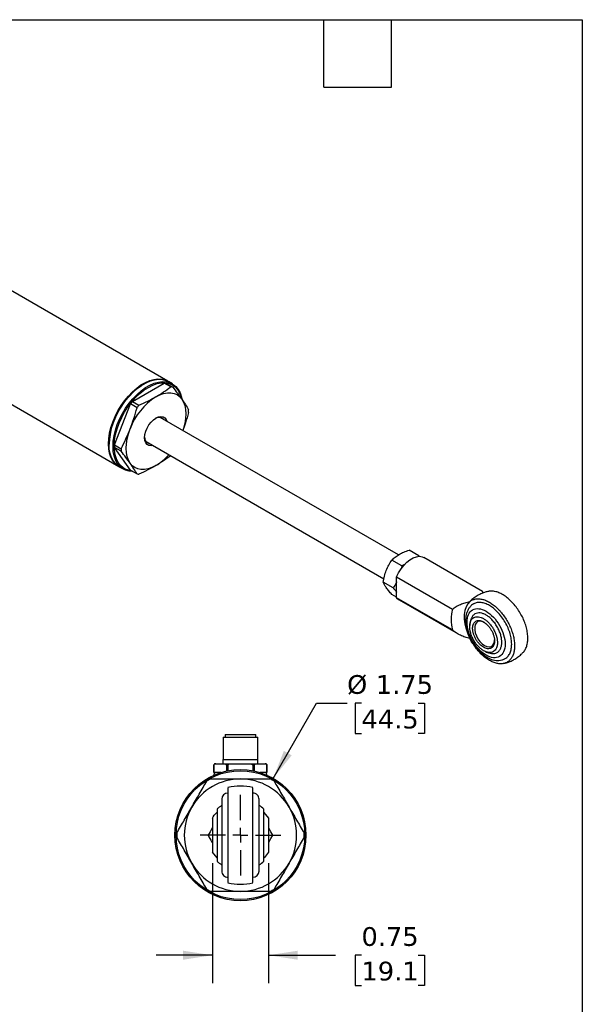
# Model space of a CAD drawing. Header units: inches. Extents: x 0.7 to 32.2, y 0.7 to 24.8.
# Tile 5 of 5: x 24.7 to 32.2, y 11.6 to 24.8. Entities that reach past the tile are written whole.
import ezdxf

# ---------------------------------------------------------------- set-up
doc = ezdxf.new("R2010")
doc.units = ezdxf.units.IN
doc.header["$LTSCALE"] = 3
doc.header["$MEASUREMENT"] = 0
doc.linetypes.add('SLD-Center', pattern=[0.75, 0.6, -0.05, 0.05, -0.05])
doc.linetypes.add('SLD-Solid', pattern=[0])
doc.layers.add('CENTER', color=40, linetype='SLD-Center')
doc.layers.add('DIMENSIONS', color=140, linetype='SLD-Solid', lineweight=25)
doc.layers.add('TEXT', color=140, linetype='SLD-Solid', lineweight=25)
doc.styles.add('SLDTEXTSTYLE0', font='VERDANA.TTF')
doc.dimstyles.new('SLDDIMSTYLE5', dxfattribs={"dimtxt": 0.254883, "dimasz": 0.39, "dimexe": 0, "dimexo": 0.0625, "dimgap": 0.063721, "dimtad": 0, "dimtih": 1, "dimtoh": 1, "dimrnd": 1e-09, "dimzin": 12, "dimdsep": 46, "dimtxsty": 'SLDTEXTSTYLE0', "dimsah": 1, "dimcen": 0, "dimadec": 0, "dimazin": 3, "dimtfac": 1, "dimtofl": 0, "dimtmove": 0, "dimatfit": 3, "dimfxl": 0, "dimfrac": 2, "dimtolj": 1, "dimtzin": 12, "dimarcsym": 0})
doc.dimstyles.new('SLDDIMSTYLE6', dxfattribs={"dimtxt": 0.254883, "dimasz": 0.39, "dimexe": 0, "dimexo": 0.0625, "dimgap": 0.063721, "dimtad": 0, "dimtih": 1, "dimtoh": 1, "dimrnd": 1e-09, "dimdsep": 46, "dimtxsty": 'SLDTEXTSTYLE0', "dimsah": 1, "dimcen": 0.09, "dimadec": 0, "dimazin": 2, "dimtfac": 1, "dimtmove": 0, "dimatfit": 0, "dimfxl": 0, "dimfrac": 2, "dimtolj": 1, "dimtzin": 12, "dimarcsym": 0})

# ---------------------------------------------------------------- blocks, each defined once
blk = doc.blocks.new('_D_6')
at = {"layer": 'DIMENSIONS'}
for p, q in [((28.122, 14.62), (28.702, 15.624)), ((28.702, 15.624), (29.109, 15.624)), ((29.301, 15.624), (29.215, 15.624)), ((29.215, 15.624), (29.215, 15.219)), ((30.058, 15.624), (30.144, 15.624)), ((30.144, 15.624), (30.144, 15.219)), ((29.215, 15.219), (29.301, 15.219)), ((30.144, 15.219), (30.058, 15.219))]:
    blk.add_line(p, q, dxfattribs=at)
blk.add_solid([(28.122, 14.62), (28.369, 14.928), (28.265, 14.988)], dxfattribs=at)
at = {"layer": 'DIMENSIONS', "char_height": 0.25, "attachment_point": 1, "style": 'SLDTEXTSTYLE0'}
for s, insert in [('%%c', (29.109, 15.999)), ('1.75', (29.493, 15.999)), ('44.5', (29.301, 15.537))]:
    blk.add_mtext(s, dxfattribs=dict(at, insert=insert))
blk = doc.blocks.new('_D_7')
at = {"layer": 'DIMENSIONS'}
for p, q in [((27.31, 13.487), (27.31, 11.884)), ((28.06, 13.487), (28.06, 11.884)), ((27.31, 12.259), (26.56, 12.259)), ((28.06, 12.259), (28.956, 12.259)), ((29.301, 12.259), (29.215, 12.259)), ((29.215, 12.259), (29.215, 11.854)), ((30.058, 12.259), (30.144, 12.259)), ((30.144, 12.259), (30.144, 11.854)), ((29.215, 11.854), (29.301, 11.854)), ((30.144, 11.854), (30.058, 11.854))]:
    blk.add_line(p, q, dxfattribs=at)
for points in [[(27.31, 12.259), (26.92, 12.319), (26.92, 12.199)], [(28.06, 12.259), (28.45, 12.199), (28.45, 12.319)]]:
    blk.add_solid(points, dxfattribs=at)
at = {"layer": 'DIMENSIONS', "char_height": 0.25, "attachment_point": 1, "style": 'SLDTEXTSTYLE0'}
for s, insert in [('0.75', (29.301, 12.634)), ('19.1', (29.301, 12.172))]:
    blk.add_mtext(s, dxfattribs=dict(at, insert=insert))
blk = doc.blocks.new('SW_CENTERMARKSYMBOL_2')
at = {"layer": 'CENTER', "color": 0}
for p, q in [((0, 0.2), (0, 0.54)), ((-0.2, 0), (-0.54, 0)), ((0, 0), (-0.1, 0)), ((0, 0), (0, 0.1)), ((0, 0), (0, -0.1)), ((0, 0), (0.1, 0)), ((0.2, 0), (0.54, 0)), ((0, -0.2), (0, -0.54))]:
    blk.add_line(p, q, dxfattribs=at)

msp = doc.modelspace()

# ---------------------------------------------------------------- linework, layer by layer
for p, q in [((26.715, 19.923), (21.077, 23.178)), ((20.092, 22.23), (26.059, 18.786)), ((26.243, 19.652), (26.668, 19.896)), ((26.395, 19.886), (26.387, 19.881)), ((26.754, 19.847), (26.668, 19.896)), ((26.694, 19.894), (26.781, 19.844)), ((26.776, 19.888), (26.723, 19.918)), ((26.005, 19.072), (26.217, 19.619)), ((26.304, 19.569), (26.217, 19.619)), ((26.243, 19.652), (26.33, 19.602)), ((29.794, 17.604), (26.614, 19.439)), ((26.619, 19.438), (26.622, 19.434)), ((25.931, 19.091), (25.931, 19.082)), ((26.005, 19.072), (26.092, 19.022)), ((26.427, 19.116), (29.601, 17.283)), ((26.427, 19.112), (26.432, 19.113)), ((26.217, 18.735), (26.005, 19.037)), ((26.092, 18.987), (26.005, 19.037)), ((26.066, 18.782), (26.12, 18.751)), ((26.217, 18.735), (26.304, 18.685)), ((30.067, 17.592), (29.937, 17.667)), ((29.838, 17.459), (29.708, 17.534)), ((30.067, 17.592), (30.059, 17.584)), ((30.076, 17.582), (30.067, 17.592)), ((30.919, 17.117), (30.134, 17.57)), ((29.838, 17.459), (29.83, 17.416)), ((29.877, 17.474), (29.838, 17.459)), ((29.723, 17.163), (29.593, 17.239)), ((29.771, 17.309), (30.516, 16.879)), ((29.771, 17.033), (29.771, 17.309)), ((29.771, 17.038), (29.708, 17.075)), ((30.516, 16.603), (29.771, 17.033)), ((29.806, 17.002), (30.591, 16.548)), ((27.453, 15.17), (27.453, 14.874)), ((27.453, 15.17), (27.685, 15.17)), ((27.48, 15.206), (27.48, 15.17)), ((27.48, 15.206), (27.685, 15.206)), ((27.685, 15.206), (27.89, 15.206)), ((27.685, 15.17), (27.917, 15.17)), ((27.89, 15.17), (27.89, 15.206)), ((27.917, 14.874), (27.917, 15.17)), ((27.451, 14.874), (27.451, 14.815)), ((27.451, 14.874), (27.685, 14.874)), ((27.685, 14.874), (27.919, 14.874)), ((27.919, 14.815), (27.919, 14.874)), ((27.33, 14.796), (27.33, 14.697)), ((27.33, 14.796), (27.331, 14.796)), ((27.331, 14.697), (27.331, 14.796)), ((27.355, 14.815), (27.473, 14.815)), ((27.497, 14.796), (27.519, 14.796)), ((27.497, 14.796), (27.497, 14.717)), ((27.519, 14.721), (27.519, 14.796)), ((27.566, 14.815), (27.803, 14.815)), ((27.851, 14.796), (27.873, 14.796)), ((27.851, 14.796), (27.851, 14.721)), ((27.873, 14.717), (27.873, 14.796)), ((27.897, 14.815), (28.015, 14.815)), ((28.039, 14.697), (28.039, 14.796)), ((28.039, 14.796), (28.039, 14.697)), ((28.039, 14.796), (28.039, 14.796)), ((27.33, 14.697), (27.331, 14.697)), ((27.37, 14.697), (27.331, 14.697)), ((27.423, 14.697), (27.37, 14.697)), ((27.999, 14.697), (27.946, 14.697)), ((28.039, 14.697), (27.999, 14.697)), ((28.039, 14.697), (28.039, 14.697)), ((27.31, 14.088), (27.31, 13.637)), ((27.997, 14.165), (28.06, 14.088)), ((28.06, 14.088), (28.06, 13.637)), ((27.372, 13.56), (27.31, 13.637))]:
    msp.add_line(p, q)
at = {"flags": 128}
for points in [[(26.063, 18.784), (26.048, 18.792), (26.011, 18.823), (25.98, 18.862), (25.955, 18.908), (25.937, 18.962), (25.926, 19.022), (25.923, 19.087), (25.926, 19.156), (25.937, 19.228), (25.955, 19.303), (25.98, 19.378), (26.011, 19.453), (26.048, 19.526), (26.091, 19.597), (26.138, 19.663), (26.189, 19.725), (26.243, 19.781), (26.3, 19.831), (26.357, 19.873), (26.416, 19.906), (26.474, 19.931), (26.53, 19.947), (26.584, 19.953), (26.635, 19.951), (26.682, 19.938), (26.719, 19.921)], [(26.066, 18.782), (26.056, 18.788), (26.019, 18.818), (25.988, 18.857), (25.963, 18.904), (25.945, 18.957), (25.934, 19.017), (25.931, 19.082), (25.934, 19.151), (25.945, 19.224), (25.963, 19.298), (25.988, 19.373), (26.019, 19.448), (26.056, 19.521), (26.099, 19.592), (26.146, 19.659), (26.197, 19.721), (26.251, 19.777), (26.308, 19.826), (26.365, 19.868), (26.424, 19.902), (26.482, 19.926), (26.538, 19.942), (26.592, 19.949), (26.643, 19.946), (26.69, 19.934), (26.723, 19.918)], [(26.243, 18.72), (26.199, 18.723), (26.152, 18.736), (26.109, 18.757), (26.072, 18.788), (26.041, 18.826), (26.016, 18.873), (25.998, 18.927), (25.987, 18.986), (25.984, 19.051), (25.987, 19.121), (25.998, 19.193), (26.016, 19.268), (26.041, 19.343), (26.072, 19.418), (26.109, 19.491), (26.152, 19.561), (26.199, 19.628), (26.25, 19.69), (26.304, 19.746), (26.361, 19.795), (26.418, 19.837), (26.477, 19.871), (26.535, 19.896), (26.591, 19.912), (26.645, 19.918), (26.696, 19.915), (26.743, 19.903), (26.786, 19.881), (26.823, 19.851), (26.854, 19.812), (26.879, 19.766), (26.897, 19.712), (26.902, 19.688)], [(26.456, 19.841), (26.514, 19.871), (26.571, 19.891), (26.627, 19.902), (26.679, 19.903), (26.728, 19.894), (26.773, 19.876), (26.812, 19.849), (26.846, 19.813), (26.873, 19.769), (26.893, 19.717), (26.902, 19.678)], [(26.232, 18.727), (26.207, 18.73), (26.16, 18.743), (26.118, 18.766), (26.082, 18.797), (26.051, 18.838), (26.028, 18.886), (26.011, 18.941), (26.002, 19.002), (26, 19.068), (26.005, 19.139), (26.018, 19.212), (26.039, 19.287), (26.066, 19.363), (26.099, 19.437), (26.138, 19.51), (26.183, 19.579), (26.232, 19.644), (26.284, 19.704), (26.34, 19.757), (26.397, 19.803), (26.456, 19.841)], [(26.556, 19.716), (26.608, 19.742), (26.659, 19.76), (26.709, 19.769), (26.755, 19.769), (26.798, 19.761), (26.838, 19.744), (26.872, 19.718), (26.901, 19.685)], [(26.901, 19.685), (26.924, 19.644), (26.941, 19.597), (26.951, 19.544), (26.954, 19.486), (26.951, 19.424), (26.941, 19.359), (26.924, 19.293), (26.915, 19.265)], [(26.515, 19.065), (26.491, 19.061), (26.462, 19.066), (26.438, 19.08), (26.42, 19.102), (26.409, 19.133), (26.405, 19.169), (26.409, 19.21), (26.42, 19.254), (26.438, 19.297), (26.462, 19.339), (26.491, 19.376), (26.523, 19.407), (26.556, 19.431), (26.59, 19.446), (26.622, 19.452), (26.651, 19.447), (26.675, 19.434), (26.693, 19.411), (26.702, 19.389)], [(26.619, 19.436), (26.617, 19.44), (26.616, 19.441)], [(26.212, 18.828), (26.189, 18.869), (26.172, 18.916), (26.162, 18.969), (26.159, 19.027), (26.162, 19.089), (26.172, 19.154), (26.189, 19.22), (26.212, 19.287)], [(26.435, 19.111), (26.432, 19.111), (26.43, 19.112)], [(26.556, 18.797), (26.504, 18.771), (26.453, 18.753), (26.404, 18.744), (26.357, 18.744), (26.314, 18.752), (26.275, 18.769), (26.241, 18.795), (26.212, 18.828)], [(29.771, 17.309), (29.797, 17.364), (29.829, 17.417), (29.866, 17.464), (29.906, 17.506), (29.949, 17.54), (29.992, 17.565), (30.035, 17.58), (30.075, 17.585), (30.112, 17.58), (30.134, 17.57)], [(29.771, 17.033), (29.797, 17.007), (29.806, 17.002)], [(30.75, 16.981), (30.72, 16.95), (30.697, 16.91), (30.681, 16.862), (30.673, 16.808), (30.673, 16.748), (30.681, 16.684), (30.697, 16.619), (30.72, 16.552), (30.75, 16.486)], [(30.945, 16.701), (30.913, 16.714), (30.883, 16.719), (30.857, 16.713), (30.836, 16.697), (30.821, 16.673), (30.813, 16.642), (30.813, 16.605), (30.821, 16.564), (30.836, 16.523), (30.857, 16.483), (30.883, 16.447), (30.913, 16.417), (30.945, 16.394), (30.977, 16.38), (31.007, 16.376), (31.033, 16.381), (31.054, 16.397), (31.069, 16.421), (31.077, 16.452), (31.078, 16.47)]]:
    msp.add_lwpolyline(points, dxfattribs=at)
for radius in [0.875, 0.86]:
    msp.add_circle((27.685, 13.862), radius)
for centre, radius, start, end in [((26.916, 19.049), 0.986, 122.4546, 177.5508), ((26.658, 19.64), 0.257, 81.9467, 87.8343), ((26.745, 19.59), 0.257, 81.9467, 87.8343), ((27.022, 18.989), 0.863, 122.638, 159.7729), ((27.033, 18.99), 1.031, 140.0404, 142.3705), ((27.12, 18.94), 1.031, 140.0404, 142.3705), ((26.392, 19.525), 0.601, 358.3307, 1.6693), ((26.595, 19.357), 0.0837, 45.049, 124.0367), ((26.606, 19.055), 0.601, 178.3307, 181.6693), ((26.488, 19.172), 0.0828, 175.4707, 255.4543), ((26.692, 19.005), 0.601, 178.3307, 181.6693), ((26.188, 19.41), 0.715, 300.985, 319.0474), ((26.34, 18.94), 0.257, 261.9467, 267.8343), ((31.063, 16.686), 0.431, 127.0329, 136.7079), ((31.026, 16.741), 0.528, 164.8418, 195.1582), ((27.685, 13.862), 0.75, 90, 150), ((27.685, 13.862), 0.85, 118.0725, 121.9275), ((27.36, 14.668), 0.0295, 90, 190.1823), ((27.685, 13.862), 0.75, 30, 90), ((28.01, 14.668), 0.0295, 349.8177, 90), ((27.685, 13.862), 0.85, 58.0725, 61.9275), ((27.685, 13.862), 0.656, 90, 104.7472), ((27.685, 13.862), 0.656, 75.2465, 90), ((27.518, 14.341), 0.0833, 90.0185, 180), ((27.851, 14.341), 0.0833, 0, 90.0185), ((27.685, 13.862), 0.75, 150, 210), ((27.685, 13.862), 0.468, 48.1426, 57.7592), ((27.685, 13.862), 0.75, 330, 30), ((27.685, 13.862), 0.85, 178.0725, 181.9275), ((27.685, 13.862), 0.85, 358.0725, 1.9275), ((27.685, 13.862), 0.75, 210, 270), ((27.685, 13.862), 0.75, 270, 330), ((27.685, 13.862), 0.469, 302.2409, 311.8623), ((27.518, 13.383), 0.0833, 180, 270.0185), ((27.851, 13.383), 0.0833, 270.0185, 0), ((27.685, 13.862), 0.656, 255.2465, 270), ((27.685, 13.862), 0.656, 270, 284.7472), ((27.685, 13.862), 0.85, 238.0725, 241.9275), ((27.685, 13.862), 0.85, 298.0725, 301.9275)]:
    msp.add_arc(centre, radius, start, end)
for points, knots in [([(26.556, 19.716), (26.592, 19.736), (26.626, 19.758), (26.692, 19.801), (26.723, 19.824), (26.754, 19.847)], [0, 0, 0, 0, 0.5, 0.5, 1, 1, 1, 1]), ([(26.781, 19.844), (26.803, 19.817), (26.824, 19.789), (26.864, 19.736), (26.883, 19.71), (26.901, 19.685)], [0, 0, 0, 0, 0.5, 0.5, 1, 1, 1, 1]), ([(26.33, 19.602), (26.37, 19.619), (26.409, 19.638), (26.484, 19.676), (26.521, 19.695), (26.556, 19.716)], [0, 0, 0, 0, 0.5, 0.5, 1, 1, 1, 1]), ([(26.901, 19.685), (26.919, 19.66), (26.935, 19.635), (26.965, 19.588), (26.979, 19.565), (26.993, 19.542)], [0, 0, 0, 0, 0.5, 0.5, 1, 1, 1, 1]), ([(26.212, 19.287), (26.23, 19.333), (26.246, 19.38), (26.277, 19.473), (26.291, 19.521), (26.304, 19.569)], [0, 0, 0, 0, 0.5, 0.5, 1, 1, 1, 1]), ([(26.993, 19.507), (26.979, 19.46), (26.956, 19.378), (26.927, 19.299), (26.915, 19.265)], [0, 0, 0, 0, 0.58204, 1, 1, 1, 1]), ([(26.092, 19.022), (26.114, 19.065), (26.135, 19.108), (26.175, 19.197), (26.194, 19.242), (26.212, 19.287)], [0, 0, 0, 0, 0.5, 0.5, 1, 1, 1, 1]), ([(26.212, 18.828), (26.194, 18.853), (26.175, 18.879), (26.135, 18.932), (26.114, 18.96), (26.092, 18.987)], [0, 0, 0, 0, 0.5, 0.5, 1, 1, 1, 1]), ([(26.304, 18.685), (26.291, 18.708), (26.277, 18.731), (26.246, 18.778), (26.23, 18.803), (26.212, 18.828)], [0, 0, 0, 0, 0.5, 0.5, 1, 1, 1, 1]), ([(26.754, 18.928), (26.723, 18.905), (26.692, 18.883), (26.626, 18.839), (26.592, 18.818), (26.556, 18.797)], [0, 0, 0, 0, 0.5, 0.5, 1, 1, 1, 1]), ([(26.556, 18.797), (26.521, 18.777), (26.484, 18.757), (26.409, 18.719), (26.37, 18.701), (26.33, 18.683)], [0, 0, 0, 0, 0.5, 0.5, 1, 1, 1, 1]), ([(29.805, 17.611), (29.824, 17.622), (29.845, 17.633), (29.89, 17.651), (29.913, 17.659), (29.937, 17.667)], [0, 0, 0, 0, 0.5, 0.5, 1, 1, 1, 1]), ([(29.632, 17.397), (29.642, 17.422), (29.654, 17.446), (29.679, 17.492), (29.693, 17.513), (29.708, 17.534)], [0, 0, 0, 0, 0.5, 0.5, 1, 1, 1, 1]), ([(29.708, 17.534), (29.721, 17.548), (29.735, 17.562), (29.767, 17.588), (29.785, 17.6), (29.805, 17.611)], [0, 0, 0, 0, 0.5, 0.5, 1, 1, 1, 1]), ([(29.593, 17.239), (29.597, 17.266), (29.602, 17.293), (29.615, 17.346), (29.623, 17.372), (29.632, 17.397)], [0, 0, 0, 0, 0.5, 0.5, 1, 1, 1, 1]), ([(29.632, 17.167), (29.623, 17.181), (29.615, 17.194), (29.602, 17.217), (29.597, 17.228), (29.593, 17.239)], [0, 0, 0, 0, 0.5, 0.5, 1, 1, 1, 1]), ([(29.771, 17.244), (29.769, 17.239), (29.756, 17.21), (29.738, 17.185), (29.723, 17.163)], [0, 0, 0, 0, 0.165085, 1, 1, 1, 1]), ([(29.708, 17.075), (29.693, 17.092), (29.679, 17.108), (29.654, 17.138), (29.642, 17.153), (29.632, 17.167)], [0, 0, 0, 0, 0.5, 0.5, 1, 1, 1, 1]), ([(29.723, 17.163), (29.738, 17.147), (29.756, 17.127), (29.769, 17.109), (29.771, 17.106)], [0, 0, 0, 0, 0.8169789, 1, 1, 1, 1]), ([(30.997, 17.116), (30.983, 17.113), (30.952, 17.106), (30.905, 17.089), (30.856, 17.065), (30.821, 17.044), (30.804, 17.03), (30.802, 17.028)], [0, 0, 0, 0, 0.198984, 0.435522, 0.693679, 0.967118, 1, 1, 1, 1]), ([(30.925, 17.095), (30.924, 17.099), (30.922, 17.11), (30.92, 17.119), (30.919, 17.116), (30.918, 17.116)], [0, 0, 0, 0, 0.281643, 0.893417, 1, 1, 1, 1]), ([(31.464, 16.307), (31.464, 16.307), (31.476, 16.317), (31.493, 16.347), (31.513, 16.398), (31.522, 16.457), (31.523, 16.522), (31.513, 16.592), (31.495, 16.666), (31.468, 16.739), (31.432, 16.811), (31.39, 16.879), (31.342, 16.942), (31.289, 16.998), (31.234, 17.045), (31.177, 17.081), (31.12, 17.107), (31.066, 17.12), (31.024, 17.123), (31.003, 17.117), (30.997, 17.115)], [0, 0, 0, 0, 0.000589, 0.062413, 0.122494, 0.184318, 0.2444, 0.306224, 0.366305, 0.428129, 0.488211, 0.550035, 0.610117, 0.67194, 0.732022, 0.793846, 0.853928, 0.915752, 0.975833, 1, 1, 1, 1]), ([(30.516, 16.879), (30.532, 16.892), (30.549, 16.904), (30.584, 16.925), (30.603, 16.935), (30.643, 16.952), (30.664, 16.959), (30.706, 16.972), (30.728, 16.977), (30.75, 16.981)], [0, 0, 0, 0, 0.25, 0.25, 0.5, 0.5, 0.75, 0.75, 1, 1, 1, 1]), ([(30.75, 16.981), (30.761, 16.991), (30.773, 16.998), (30.798, 17.009), (30.812, 17.013), (30.834, 17.017), (30.841, 17.018), (30.856, 17.019), (30.864, 17.019), (30.887, 17.017), (30.903, 17.014), (30.928, 17.008), (30.937, 17.005), (30.954, 16.999), (30.962, 16.996), (30.988, 16.985), (31.005, 16.975), (31.031, 16.959), (31.039, 16.954), (31.056, 16.942), (31.065, 16.935), (31.09, 16.915), (31.107, 16.9), (31.131, 16.876), (31.139, 16.868), (31.154, 16.851), (31.162, 16.842), (31.185, 16.814), (31.199, 16.795), (31.227, 16.755), (31.239, 16.735), (31.263, 16.692), (31.274, 16.671), (31.294, 16.627), (31.303, 16.605), (31.314, 16.571), (31.318, 16.56), (31.324, 16.538), (31.327, 16.527), (31.335, 16.494), (31.339, 16.473), (31.343, 16.441), (31.344, 16.431), (31.345, 16.41), (31.345, 16.4), (31.345, 16.37), (31.344, 16.351), (31.34, 16.324), (31.339, 16.315), (31.335, 16.298), (31.332, 16.29), (31.325, 16.266), (31.318, 16.251), (31.307, 16.231), (31.303, 16.225), (31.294, 16.213), (31.289, 16.207), (31.274, 16.191), (31.263, 16.182), (31.24, 16.167), (31.227, 16.162), (31.2, 16.153), (31.185, 16.151), (31.155, 16.149), (31.139, 16.15), (31.115, 16.154), (31.107, 16.156), (31.09, 16.16), (31.082, 16.163), (31.057, 16.171), (31.04, 16.179), (31.005, 16.197), (30.988, 16.208), (30.954, 16.232), (30.937, 16.245), (30.912, 16.268), (30.904, 16.275), (30.888, 16.291), (30.88, 16.3), (30.856, 16.325), (30.841, 16.344), (30.82, 16.372), (30.813, 16.382), (30.799, 16.402), (30.792, 16.412), (30.773, 16.443), (30.761, 16.464), (30.75, 16.486)], [0, 0, 0, 0, 0.03125, 0.03125, 0.0625, 0.0625, 0.078125, 0.078125, 0.09375, 0.09375, 0.125, 0.125, 0.140625, 0.140625, 0.15625, 0.15625, 0.1875, 0.1875, 0.203125, 0.203125, 0.21875, 0.21875, 0.25, 0.25, 0.265625, 0.265625, 0.28125, 0.28125, 0.3125, 0.3125, 0.34375, 0.34375, 0.375, 0.375, 0.40625, 0.40625, 0.421875, 0.421875, 0.4375, 0.4375, 0.46875, 0.46875, 0.484375, 0.484375, 0.5, 0.5, 0.53125, 0.53125, 0.546875, 0.546875, 0.5625, 0.5625, 0.59375, 0.59375, 0.609375, 0.609375, 0.625, 0.625, 0.65625, 0.65625, 0.6875, 0.6875, 0.71875, 0.71875, 0.75, 0.75, 0.765625, 0.765625, 0.78125, 0.78125, 0.8125, 0.8125, 0.84375, 0.84375, 0.875, 0.875, 0.890625, 0.890625, 0.90625, 0.90625, 0.9375, 0.9375, 0.953125, 0.953125, 0.96875, 0.96875, 1, 1, 1, 1]), ([(31.307, 16.412), (31.306, 16.434), (31.304, 16.478), (31.288, 16.552), (31.26, 16.629), (31.221, 16.707), (31.174, 16.779), (31.12, 16.842), (31.065, 16.892), (31.009, 16.93), (30.953, 16.957), (30.898, 16.97), (30.844, 16.97), (30.814, 16.956), (30.799, 16.95)], [0, 0, 0, 0, 0.077819, 0.160299, 0.246208, 0.333941, 0.421673, 0.507582, 0.590063, 0.667882, 0.745701, 0.828181, 0.91409, 1, 1, 1, 1]), ([(30.8, 16.949), (30.79, 16.944), (30.768, 16.93), (30.741, 16.901), (30.719, 16.864), (30.703, 16.823), (30.694, 16.779), (30.691, 16.731), (30.694, 16.683), (30.702, 16.635), (30.714, 16.59), (30.727, 16.55), (30.742, 16.514), (30.757, 16.481), (30.77, 16.459), (30.775, 16.449)], [0, 0, 0, 0, 0.070384, 0.163504, 0.249454, 0.337341, 0.425949, 0.513867, 0.599874, 0.682936, 0.760162, 0.828951, 0.883584, 0.946938, 1, 1, 1, 1]), ([(30.711, 16.705), (30.711, 16.783), (30.737, 16.842), (30.833, 16.897), (30.897, 16.891), (31.032, 16.813), (31.097, 16.745), (31.192, 16.58), (31.219, 16.49), (31.219, 16.412)], [0, 0, 0, 0, 0.25, 0.25, 0.5, 0.5, 0.75, 0.75, 1, 1, 1, 1]), ([(31.175, 16.437), (31.174, 16.452), (31.173, 16.484), (31.161, 16.536), (31.142, 16.59), (31.114, 16.645), (31.081, 16.696), (31.043, 16.74), (31.004, 16.776), (30.965, 16.803), (30.925, 16.821), (30.886, 16.831), (30.849, 16.83), (30.815, 16.818), (30.788, 16.794), (30.772, 16.771), (30.767, 16.753), (30.766, 16.75)], [0, 0, 0, 0, 0.064886, 0.133659, 0.205291, 0.278443, 0.351595, 0.423226, 0.491999, 0.556885, 0.621771, 0.690544, 0.762176, 0.835328, 0.90848, 0.980112, 1, 1, 1, 1]), ([(31.219, 16.412), (31.219, 16.334), (31.192, 16.275), (31.097, 16.22), (31.032, 16.226), (30.897, 16.304), (30.833, 16.372), (30.737, 16.537), (30.711, 16.627), (30.711, 16.705)], [0, 0, 0, 0, 0.25, 0.25, 0.5, 0.5, 0.75, 0.75, 1, 1, 1, 1]), ([(30.746, 16.646), (30.746, 16.648), (30.746, 16.653), (30.747, 16.659), (30.747, 16.665), (30.748, 16.671), (30.749, 16.677), (30.75, 16.687), (30.753, 16.701), (30.759, 16.718), (30.767, 16.733), (30.779, 16.751), (30.8, 16.768), (30.829, 16.778), (30.863, 16.779), (30.897, 16.771), (30.932, 16.754), (30.966, 16.731), (31.001, 16.699), (31.034, 16.66), (31.064, 16.615), (31.087, 16.567), (31.101, 16.53), (31.108, 16.504), (31.111, 16.489), (31.114, 16.474), (31.115, 16.46), (31.116, 16.446), (31.117, 16.437), (31.117, 16.433)], [0, 0, 0, 0, 0.009658, 0.019246, 0.028837, 0.038502, 0.048306, 0.058313, 0.088096, 0.120109, 0.150634, 0.184482, 0.250136, 0.31579, 0.38008, 0.441804, 0.500039, 0.558274, 0.619998, 0.68672, 0.749939, 0.815725, 0.879882, 0.900044, 0.920127, 0.940148, 0.960122, 0.980067, 1, 1, 1, 1]), ([(30.765, 16.75), (30.76, 16.732), (30.751, 16.704), (30.748, 16.674), (30.747, 16.663)], [0, 0, 0, 0, 0.634821, 1, 1, 1, 1]), ([(30.785, 16.624), (30.785, 16.626), (30.785, 16.63), (30.786, 16.636), (30.786, 16.642), (30.787, 16.648), (30.788, 16.656), (30.791, 16.667), (30.796, 16.68), (30.802, 16.692), (30.812, 16.706), (30.827, 16.72), (30.847, 16.727), (30.864, 16.728), (30.877, 16.728), (30.891, 16.725), (30.903, 16.722), (30.914, 16.717), (30.923, 16.713), (30.929, 16.71), (30.932, 16.708)], [0, 0, 0, 0, 0.023337, 0.04663, 0.069912, 0.093213, 0.116565, 0.178305, 0.240092, 0.304406, 0.368768, 0.500006, 0.631244, 0.695557, 0.759919, 0.821659, 0.883446, 0.922311, 0.961114, 1, 1, 1, 1]), ([(30.932, 16.708), (30.933, 16.707), (30.937, 16.705), (30.942, 16.702), (30.948, 16.698), (30.953, 16.694), (30.961, 16.688), (30.972, 16.679), (30.986, 16.665), (30.999, 16.651), (31.016, 16.629), (31.036, 16.6), (31.051, 16.568), (31.062, 16.542), (31.068, 16.523), (31.072, 16.505), (31.075, 16.489), (31.077, 16.476), (31.078, 16.465), (31.078, 16.459), (31.078, 16.455)], [0, 0, 0, 0, 0.023337, 0.04663, 0.069912, 0.093213, 0.116565, 0.178305, 0.240092, 0.304406, 0.368768, 0.500006, 0.631244, 0.695557, 0.759919, 0.821659, 0.883446, 0.922311, 0.961114, 1, 1, 1, 1]), ([(30.75, 16.486), (30.728, 16.492), (30.706, 16.498), (30.664, 16.513), (30.644, 16.522), (30.614, 16.536), (30.604, 16.541), (30.585, 16.552), (30.576, 16.558), (30.549, 16.575), (30.532, 16.588), (30.516, 16.603)], [0, 0, 0, 0, 0.25, 0.25, 0.5, 0.5, 0.625, 0.625, 0.75, 0.75, 1, 1, 1, 1]), ([(31.117, 16.433), (31.117, 16.43), (31.117, 16.425), (31.116, 16.418), (31.116, 16.411), (31.115, 16.404), (31.114, 16.398), (31.113, 16.391), (31.111, 16.385), (31.11, 16.379), (31.108, 16.373), (31.106, 16.367), (31.1, 16.352), (31.087, 16.331), (31.064, 16.311), (31.034, 16.301), (31.001, 16.3), (30.966, 16.308), (30.932, 16.324), (30.897, 16.348), (30.863, 16.379), (30.829, 16.418), (30.8, 16.463), (30.776, 16.511), (30.761, 16.552), (30.753, 16.583), (30.75, 16.602), (30.748, 16.616), (30.747, 16.626), (30.747, 16.636), (30.746, 16.643), (30.746, 16.646)], [0, 0, 0, 0, 0.0108759, 0.0217526, 0.032633, 0.04352, 0.0544162, 0.0653245, 0.0762476, 0.0871881, 0.0981487, 0.1091318, 0.12014, 0.184313, 0.2500922, 0.3133317, 0.3800424, 0.4417704, 0.5000099, 0.5582494, 0.6199774, 0.6842717, 0.7499304, 0.8155892, 0.8798835, 0.9118937, 0.9416843, 0.956381, 0.9708469, 0.9854662, 1, 1, 1, 1]), ([(31.078, 16.455), (31.078, 16.453), (31.078, 16.449), (31.077, 16.443), (31.077, 16.437), (31.076, 16.431), (31.075, 16.423), (31.072, 16.412), (31.068, 16.399), (31.062, 16.387), (31.051, 16.373), (31.036, 16.359), (31.012, 16.351), (30.986, 16.35), (30.959, 16.357), (30.932, 16.37), (30.904, 16.388), (30.877, 16.413), (30.851, 16.444), (30.827, 16.479), (30.812, 16.511), (30.802, 16.537), (30.796, 16.556), (30.791, 16.574), (30.788, 16.59), (30.786, 16.603), (30.786, 16.613), (30.785, 16.62), (30.785, 16.624)], [0, 0, 0, 0, 0.011674, 0.023326, 0.034972, 0.046628, 0.058309, 0.089193, 0.120101, 0.152273, 0.184469, 0.250118, 0.315768, 0.380053, 0.441772, 0.500003, 0.558234, 0.619953, 0.684238, 0.749887, 0.815537, 0.847708, 0.879904, 0.910788, 0.941696, 0.961138, 0.980548, 1, 1, 1, 1]), ([(30.775, 16.449), (30.786, 16.431), (30.802, 16.406), (30.827, 16.371), (30.851, 16.343), (30.88, 16.312), (30.912, 16.283), (30.946, 16.256), (30.983, 16.233), (31.02, 16.215), (31.059, 16.201), (31.098, 16.194), (31.138, 16.193), (31.176, 16.2), (31.203, 16.209), (31.216, 16.217), (31.218, 16.219)], [0, 0, 0, 0, 0.098765, 0.139016, 0.205416, 0.273744, 0.346471, 0.421753, 0.498957, 0.577622, 0.657357, 0.737797, 0.818728, 0.900357, 0.983696, 1, 1, 1, 1]), ([(31.031, 16.291), (31.035, 16.29), (31.052, 16.285), (31.081, 16.288), (31.114, 16.299), (31.142, 16.322), (31.161, 16.355), (31.173, 16.393), (31.174, 16.423), (31.175, 16.437)], [0, 0, 0, 0, 0.044975, 0.206615, 0.371685, 0.536755, 0.698395, 0.853582, 1, 1, 1, 1]), ([(30.947, 16.318), (30.95, 16.317), (30.97, 16.306), (30.999, 16.296), (31.024, 16.292), (31.031, 16.291)], [0, 0, 0, 0, 0.13458, 0.776913, 1, 1, 1, 1]), ([(31.198, 16.154), (31.212, 16.157), (31.242, 16.164), (31.289, 16.181), (31.339, 16.205), (31.388, 16.237), (31.43, 16.271), (31.454, 16.297), (31.463, 16.307)], [0, 0, 0, 0, 0.136921, 0.300185, 0.47837, 0.667103, 0.8639, 1, 1, 1, 1]), ([(31.219, 16.219), (31.219, 16.219), (31.235, 16.224), (31.259, 16.25), (31.288, 16.295), (31.304, 16.349), (31.306, 16.392), (31.307, 16.412)], [0, 0, 0, 0, 0.005428, 0.26672, 0.522583, 0.768233, 1, 1, 1, 1]), ([(27.355, 14.815), (27.353, 14.815), (27.35, 14.815), (27.35, 14.815), (27.347, 14.815), (27.346, 14.815), (27.346, 14.815), (27.345, 14.815), (27.344, 14.814), (27.344, 14.814), (27.343, 14.814), (27.341, 14.813), (27.338, 14.812), (27.336, 14.809), (27.333, 14.806), (27.332, 14.804), (27.332, 14.803), (27.331, 14.801), (27.331, 14.799), (27.331, 14.797), (27.33, 14.796)], [0, 0, 0, 0, 0.391217, 0.608812, 0.656106, 0.663643, 0.670091, 0.675923, 0.681651, 0.687711, 0.694388, 0.710039, 0.750138, 0.844649, 0.884457, 0.913556, 0.925381, 0.936208, 0.956873, 1, 1, 1, 1]), ([(27.331, 14.796), (27.331, 14.798), (27.331, 14.8), (27.333, 14.804), (27.333, 14.806), (27.336, 14.809), (27.339, 14.811), (27.345, 14.815), (27.35, 14.815), (27.355, 14.815)], [0, 0, 0, 0, 0.125, 0.125, 0.25, 0.25, 0.5, 0.5, 1, 1, 1, 1]), ([(27.473, 14.815), (27.475, 14.815), (27.478, 14.815), (27.482, 14.814), (27.484, 14.813), (27.489, 14.811), (27.491, 14.809), (27.494, 14.806), (27.495, 14.804), (27.496, 14.8), (27.497, 14.798), (27.497, 14.796)], [0, 0, 0, 0, 0.25, 0.25, 0.5, 0.5, 0.75, 0.75, 0.875, 0.875, 1, 1, 1, 1]), ([(27.473, 14.815), (27.476, 14.815), (27.481, 14.815), (27.49, 14.815), (27.499, 14.815), (27.508, 14.815), (27.52, 14.815), (27.533, 14.815), (27.55, 14.815), (27.561, 14.815), (27.566, 14.815)], [0, 0, 0, 0, 0.099898, 0.19975, 0.299663, 0.399741, 0.500089, 0.666927, 0.833401, 1, 1, 1, 1]), ([(27.519, 14.796), (27.519, 14.798), (27.52, 14.8), (27.522, 14.804), (27.524, 14.806), (27.53, 14.809), (27.534, 14.811), (27.548, 14.815), (27.557, 14.815), (27.566, 14.815)], [0, 0, 0, 0, 0.125, 0.125, 0.25, 0.25, 0.5, 0.5, 1, 1, 1, 1]), ([(27.803, 14.815), (27.808, 14.815), (27.812, 14.815), (27.822, 14.814), (27.826, 14.813), (27.835, 14.811), (27.839, 14.809), (27.845, 14.806), (27.847, 14.804), (27.85, 14.8), (27.851, 14.798), (27.851, 14.796)], [0, 0, 0, 0, 0.25, 0.25, 0.5, 0.5, 0.75, 0.75, 0.875, 0.875, 1, 1, 1, 1]), ([(27.803, 14.815), (27.807, 14.815), (27.813, 14.815), (27.823, 14.815), (27.833, 14.815), (27.843, 14.815), (27.854, 14.815), (27.868, 14.815), (27.883, 14.815), (27.892, 14.815), (27.897, 14.815)], [0, 0, 0, 0, 0.099898, 0.19975, 0.299663, 0.399741, 0.500089, 0.666927, 0.833401, 1, 1, 1, 1]), ([(27.873, 14.796), (27.873, 14.798), (27.873, 14.8), (27.875, 14.804), (27.876, 14.806), (27.879, 14.809), (27.881, 14.811), (27.887, 14.815), (27.892, 14.815), (27.897, 14.815)], [0, 0, 0, 0, 0.125, 0.125, 0.25, 0.25, 0.5, 0.5, 1, 1, 1, 1]), ([(28.039, 14.796), (28.039, 14.797), (28.039, 14.799), (28.038, 14.801), (28.038, 14.803), (28.037, 14.804), (28.035, 14.809), (28.032, 14.811), (28.028, 14.813), (28.027, 14.814), (28.026, 14.814), (28.025, 14.814), (28.025, 14.815), (28.024, 14.815), (28.023, 14.815), (28.022, 14.815), (28.02, 14.815), (28.019, 14.815), (28.017, 14.815), (28.015, 14.815)], [0, 0, 0, 0, 0.0431444, 0.0638175, 0.0746492, 0.0864788, 0.1155897, 0.2495691, 0.2896854, 0.3053441, 0.3120237, 0.3180862, 0.3238169, 0.3296512, 0.3361008, 0.3436405, 0.3909506, 0.6086287, 1, 1, 1, 1]), ([(28.015, 14.815), (28.017, 14.815), (28.02, 14.815), (28.024, 14.814), (28.027, 14.813), (28.031, 14.811), (28.033, 14.809), (28.036, 14.806), (28.037, 14.804), (28.038, 14.8), (28.039, 14.798), (28.039, 14.796)], [0, 0, 0, 0, 0.25, 0.25, 0.5, 0.5, 0.75, 0.75, 0.875, 0.875, 1, 1, 1, 1]), ([(27.285, 14.612), (27.351, 14.612), (27.418, 14.612), (27.551, 14.612), (27.618, 14.612), (27.685, 14.612)], [0, 0, 0, 0, 0.5, 0.5, 1, 1, 1, 1]), ([(27.685, 14.612), (27.752, 14.612), (27.819, 14.612), (27.952, 14.612), (28.018, 14.612), (28.085, 14.612)], [0, 0, 0, 0, 0.5, 0.5, 1, 1, 1, 1]), ([(27.035, 14.237), (27.069, 14.295), (27.102, 14.353), (27.169, 14.469), (27.202, 14.526), (27.235, 14.584)], [0, 0, 0, 0, 0.5, 0.5, 1, 1, 1, 1]), ([(27.518, 14.495), (27.518, 14.495), (27.518, 14.494), (27.518, 14.471), (27.518, 14.431), (27.518, 14.374), (27.518, 14.303), (27.518, 14.219), (27.518, 14.126), (27.518, 14.024), (27.518, 13.919), (27.518, 13.811), (27.518, 13.705), (27.518, 13.604), (27.518, 13.51), (27.518, 13.426), (27.518, 13.354), (27.518, 13.296), (27.518, 13.255), (27.518, 13.231), (27.518, 13.23), (27.518, 13.229)], [0, 0, 0, 0, 0.042167, 0.095865, 0.149564, 0.203263, 0.256961, 0.31066, 0.364358, 0.418057, 0.471755, 0.525454, 0.579153, 0.632851, 0.68655, 0.740248, 0.793947, 0.847645, 0.901344, 0.955042, 1, 1, 1, 1]), ([(27.851, 13.229), (27.851, 13.23), (27.851, 13.231), (27.851, 13.254), (27.851, 13.294), (27.851, 13.351), (27.851, 13.421), (27.851, 13.505), (27.851, 13.599), (27.851, 13.7), (27.851, 13.806), (27.851, 13.913), (27.851, 14.019), (27.851, 14.121), (27.851, 14.215), (27.851, 14.299), (27.851, 14.371), (27.851, 14.428), (27.851, 14.469), (27.851, 14.493), (27.851, 14.495), (27.851, 14.495)], [0, 0, 0, 0, 0.042167, 0.095865, 0.149564, 0.203263, 0.256961, 0.31066, 0.364358, 0.418057, 0.471755, 0.525454, 0.579153, 0.632851, 0.68655, 0.740248, 0.793947, 0.847645, 0.901344, 0.955042, 1, 1, 1, 1]), ([(28.134, 14.584), (28.168, 14.526), (28.201, 14.469), (28.267, 14.353), (28.301, 14.295), (28.334, 14.237)], [0, 0, 0, 0, 0.5, 0.5, 1, 1, 1, 1]), ([(27.435, 14.341), (27.435, 14.341), (27.435, 14.291), (27.435, 14.111), (27.435, 13.989), (27.435, 13.862)], [0, 0, 0, 0, 0.5, 0.5, 1, 1, 1, 1]), ([(27.935, 13.862), (27.935, 13.989), (27.935, 14.111), (27.935, 14.291), (27.935, 14.341), (27.935, 14.341)], [0, 0, 0, 0, 0.5, 0.5, 1, 1, 1, 1]), ([(26.835, 13.891), (26.868, 13.948), (26.902, 14.006), (26.968, 14.121), (27.002, 14.179), (27.035, 14.237)], [0, 0, 0, 0, 0.5, 0.5, 1, 1, 1, 1]), ([(27.372, 14.211), (27.372, 14.207), (27.372, 14.199), (27.372, 14.156), (27.372, 14.111), (27.372, 14.055), (27.372, 13.974), (27.372, 13.906), (27.372, 13.862)], [0, 0, 0, 0, 0.239118, 0.368079, 0.499777, 0.631475, 0.760436, 1, 1, 1, 1]), ([(27.436, 14.257), (27.424, 14.25), (27.401, 14.237), (27.383, 14.219), (27.373, 14.21)], [0, 0, 0, 0, 0.504843, 1, 1, 1, 1]), ([(27.997, 13.862), (27.997, 13.906), (27.997, 13.974), (27.997, 14.055), (27.997, 14.111), (27.997, 14.157), (27.997, 14.196), (27.997, 14.219), (27.997, 14.211), (27.997, 14.211)], [0, 0, 0, 0, 0.239028, 0.3677, 0.499104, 0.630507, 0.75918, 0.998207, 1, 1, 1, 1]), ([(28.334, 14.237), (28.368, 14.179), (28.401, 14.121), (28.468, 14.006), (28.501, 13.948), (28.534, 13.891)], [0, 0, 0, 0, 0.5, 0.5, 1, 1, 1, 1]), ([(27.31, 14.088), (27.327, 14.114), (27.346, 14.145), (27.37, 14.165), (27.372, 14.167)], [0, 0, 0, 0, 0.8926, 1, 1, 1, 1]), ([(27.31, 13.963), (27.309, 13.96), (27.289, 13.926), (27.27, 13.893), (27.252, 13.862)], [0, 0, 0, 0, 0.065628, 1, 1, 1, 1]), ([(28.118, 13.862), (28.1, 13.893), (28.081, 13.926), (28.061, 13.96), (28.06, 13.963)], [0, 0, 0, 0, 0.915938, 1, 1, 1, 1]), ([(27.035, 13.487), (27.002, 13.545), (26.968, 13.603), (26.902, 13.719), (26.868, 13.776), (26.835, 13.834)], [0, 0, 0, 0, 0.5, 0.5, 1, 1, 1, 1]), ([(27.252, 13.862), (27.269, 13.832), (27.288, 13.799), (27.308, 13.765), (27.31, 13.762)], [0, 0, 0, 0, 0.915938, 1, 1, 1, 1]), ([(27.372, 13.862), (27.372, 13.818), (27.372, 13.751), (27.372, 13.67), (27.372, 13.614), (27.372, 13.569), (27.372, 13.525), (27.372, 13.518), (27.372, 13.513)], [0, 0, 0, 0, 0.239541, 0.3684901, 0.5001756, 0.6318612, 0.7608103, 1, 1, 1, 1]), ([(27.435, 13.862), (27.435, 13.735), (27.435, 13.613), (27.435, 13.434), (27.435, 13.383), (27.435, 13.383)], [0, 0, 0, 0, 0.5, 0.5, 1, 1, 1, 1]), ([(27.935, 13.383), (27.935, 13.383), (27.935, 13.434), (27.935, 13.613), (27.935, 13.735), (27.935, 13.862)], [0, 0, 0, 0, 0.5, 0.5, 1, 1, 1, 1]), ([(27.997, 13.513), (27.997, 13.513), (27.997, 13.505), (27.997, 13.528), (27.997, 13.568), (27.997, 13.614), (27.997, 13.669), (27.997, 13.751), (27.997, 13.818), (27.997, 13.862)], [0, 0, 0, 0, 0.001007, 0.240222, 0.368996, 0.500503, 0.63201, 0.760784, 1, 1, 1, 1]), ([(28.06, 13.762), (28.061, 13.764), (28.081, 13.798), (28.1, 13.831), (28.118, 13.862)], [0, 0, 0, 0, 0.065628, 1, 1, 1, 1]), ([(28.534, 13.834), (28.501, 13.776), (28.468, 13.719), (28.401, 13.603), (28.368, 13.545), (28.334, 13.487)], [0, 0, 0, 0, 0.5, 0.5, 1, 1, 1, 1]), ([(28.06, 13.637), (28.043, 13.61), (28.024, 13.58), (28, 13.56), (27.997, 13.557)], [0, 0, 0, 0, 0.8926, 1, 1, 1, 1]), ([(27.235, 13.141), (27.202, 13.198), (27.169, 13.256), (27.102, 13.371), (27.069, 13.429), (27.035, 13.487)], [0, 0, 0, 0, 0.5, 0.5, 1, 1, 1, 1]), ([(27.373, 13.514), (27.382, 13.506), (27.401, 13.487), (27.424, 13.474), (27.436, 13.467)], [0, 0, 0, 0, 0.479475, 1, 1, 1, 1]), ([(28.334, 13.487), (28.301, 13.429), (28.267, 13.371), (28.201, 13.256), (28.168, 13.198), (28.134, 13.141)], [0, 0, 0, 0, 0.5, 0.5, 1, 1, 1, 1]), ([(27.685, 13.112), (27.618, 13.112), (27.551, 13.112), (27.418, 13.112), (27.351, 13.112), (27.285, 13.112)], [0, 0, 0, 0, 0.5, 0.5, 1, 1, 1, 1]), ([(28.085, 13.112), (28.018, 13.112), (27.952, 13.112), (27.819, 13.112), (27.752, 13.112), (27.685, 13.112)], [0, 0, 0, 0, 0.5, 0.5, 1, 1, 1, 1])]:
    msp.add_open_spline(points, degree=3, knots=knots)
at = {"layer": 'TEXT'}
for p, q in [((0.75, 24.75), (32.25, 24.75)), ((28.8, 23.85), (28.8, 24.75)), ((29.7, 23.85), (29.7, 24.75)), ((32.25, 24.75), (32.25, 0.75)), ((28.8, 23.85), (29.7, 23.85))]:
    msp.add_line(p, q, dxfattribs=at)

# ---------------------------------------------------------------- block references
at = {"layer": 'CENTER'}
msp.add_blockref('SW_CENTERMARKSYMBOL_2', (27.685, 13.862), dxfattribs=at)

# ---------------------------------------------------------------- dimensions: what is measured, and where the dimension line sits
at = {"layer": 'DIMENSIONS'}
dim = msp.add_diameter_dim_2p(p1=(27.247, 13.104), p2=(28.122, 14.62), dimstyle='SLDDIMSTYLE5', dxfattribs=at)
dim.commit()
dim.dimension.update_dxf_attribs({"geometry": '_D_6', "text_midpoint": (29.68, 15.624), "dimtype": 163})
dim = msp.add_linear_dim(base=(28.06, 12.259), p1=(27.31, 13.637), p2=(28.06, 13.637), dimstyle='SLDDIMSTYLE6', dxfattribs=at)
dim.commit()
dim.dimension.update_dxf_attribs({"geometry": '_D_7', "text_midpoint": (29.68, 12.259), "dimtype": 160})

doc.saveas('drawing.dxf')
